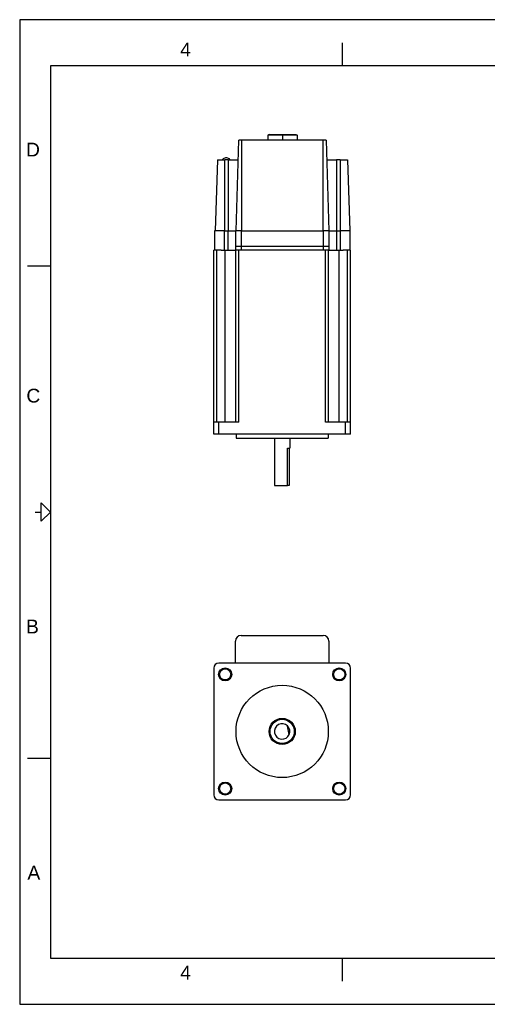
# Model space of a CAD drawing. Extents: x 0 to 21, y 0 to 16.
# Tile 1 of 3: x 0 to 7.6, y 0 to 16. Entities that reach past the tile are written whole.
import ezdxf

# ---------------------------------------------------------------- set-up
doc = ezdxf.new("R2010")
doc.units = 0
doc.header["$MEASUREMENT"] = 0
for name, color, linetype in [('CONTINUOUS', 7, 'CONTINUOUS'), ('TANGENT_EDGES', 7, 'CONTINUOUS'), ('VISIBLE', 7, 'CONTINUOUS')]:
    doc.layers.add(name, color=color, linetype=linetype)

# ---------------------------------------------------------------- blocks, each defined once
blk = doc.blocks.new('BLOCK2')
at = {"layer": 'CONTINUOUS'}
for p, q in [((21, 16), (0, 16)), ((0, 16), (0, 0)), ((5.25, 15.25), (5.25, 15.625)), ((20.5, 15.25), (0.5, 15.25)), ((0.5, 15.25), (0.5, 0.75)), ((0.125, 12), (0.5, 12)), ((0.25, 8), (0.35, 8)), ((0.125, 4), (0.5, 4)), ((0.5, 0.75), (20.5, 0.75)), ((5.25, 0.375), (5.25, 0.75)), ((0, 0), (21, 0))]:
    blk.add_line(p, q, dxfattribs=at)
blk.add_lwpolyline([(0.35, 7.85), (0.35, 8.15), (0.5, 8), (0.5, 8), (0.35, 7.85)], dxfattribs=at)
at = {"layer": 'CONTINUOUS', "char_height": 0.22404, "attachment_point": 4}
for s, insert in [('{\\fArial|b0|i0|c0|p0;\\C7;4}{\\fArial|b0|i0|c0|p0;\\C7;}', (2.609, 15.514)), ('{\\fArial|b0|i0|c0|p0;\\C7;D}{\\fArial|b0|i0|c0|p0;\\C7;}', (0.103, 13.889)), ('{\\fArial|b0|i0|c0|p0;\\C7;C}{\\fArial|b0|i0|c0|p0;\\C7;}', (0.109, 9.889)), ('{\\fArial|b0|i0|c0|p0;\\C7;B}{\\fArial|b0|i0|c0|p0;\\C7;}', (0.103, 6.139)), ('{\\fArial|b0|i0|c0|p0;\\C7;A}{\\fArial|b0|i0|c0|p0;\\C7;}', (0.126, 2.139)), ('{\\fArial|b0|i0|c0|p0;\\C7;4}{\\fArial|b0|i0|c0|p0;\\C7;}', (2.609, 0.514))]:
    blk.add_mtext(s, dxfattribs=dict(at, insert=insert))

msp = doc.modelspace()

# ---------------------------------------------------------------- linework, layer by layer
at = {"layer": 'TANGENT_EDGES'}
for p, q in [((4.273, 14.135), (4.273, 14.123)), ((4.273, 14.123), (4.273, 14.04)), ((3.612, 12.567), (3.612, 14.04)), ((4.934, 12.567), (4.934, 14.04)), ((3.334, 12.567), (3.334, 13.725)), ((3.393, 12.567), (3.393, 13.725)), ((5.153, 13.725), (5.153, 12.567)), ((5.212, 13.725), (5.212, 12.567)), ((3.324, 12.567), (3.324, 12.256)), ((3.383, 12.567), (3.383, 12.256)), ((3.602, 12.567), (3.602, 12.318)), ((4.934, 12.567), (4.934, 12.318)), ((5.153, 12.567), (5.153, 12.256)), ((5.212, 12.567), (5.212, 12.256)), ((3.208, 9.46), (3.208, 12.256)), ((3.341, 9.46), (3.341, 12.256)), ((3.565, 9.46), (3.565, 12.256)), ((3.602, 12.318), (3.602, 12.256)), ((4.934, 12.318), (4.934, 12.256)), ((4.97, 9.46), (4.97, 12.256)), ((5.195, 9.46), (5.195, 12.256)), ((5.328, 9.46), (5.328, 12.256)), ((3.236, 9.264), (3.236, 9.46)), ((5.299, 9.264), (5.299, 9.46))]:
    msp.add_line(p, q, dxfattribs=at)
at = {"layer": 'VISIBLE'}
for p, q in [((4.056, 14.135), (4.037, 14.123)), ((4.273, 14.123), (4.037, 14.123)), ((4.037, 14.123), (4.037, 14.04)), ((4.056, 14.135), (4.273, 14.135)), ((4.273, 14.135), (4.489, 14.135)), ((4.509, 14.123), (4.273, 14.123)), ((4.489, 14.135), (4.509, 14.123)), ((4.509, 14.123), (4.509, 14.04)), ((3.518, 12.567), (3.564, 14.04)), ((3.612, 14.04), (3.564, 14.04)), ((4.934, 14.04), (3.612, 14.04)), ((4.982, 14.04), (4.934, 14.04)), ((4.982, 14.04), (5.028, 12.567)), ((3.214, 13.725), (3.178, 12.567)), ((3.214, 13.725), (3.334, 13.725)), ((3.393, 13.725), (3.334, 13.725)), ((3.368, 13.753), (3.348, 13.753)), ((3.368, 13.753), (3.368, 13.753)), ((3.393, 13.725), (3.554, 13.725)), ((4.991, 13.725), (5.153, 13.725)), ((5.212, 13.725), (5.153, 13.725)), ((5.212, 13.725), (5.331, 13.725)), ((5.331, 13.725), (5.368, 12.567)), ((3.168, 12.567), (3.168, 12.256)), ((3.324, 12.567), (3.168, 12.567)), ((3.324, 12.567), (3.334, 12.567)), ((3.334, 12.567), (3.383, 12.567)), ((3.383, 12.567), (3.508, 12.567)), ((3.508, 12.567), (3.508, 12.318)), ((3.602, 12.567), (3.508, 12.567)), ((3.602, 12.567), (3.612, 12.567)), ((3.612, 12.567), (4.934, 12.567)), ((5.028, 12.567), (4.934, 12.567)), ((5.028, 12.567), (5.028, 12.318)), ((5.028, 12.567), (5.153, 12.567)), ((5.153, 12.567), (5.212, 12.567)), ((5.368, 12.567), (5.212, 12.567)), ((5.368, 12.567), (5.368, 12.256)), ((3.208, 12.256), (3.158, 12.256)), ((3.158, 9.46), (3.158, 12.256)), ((3.276, 12.256), (3.208, 12.256)), ((3.276, 12.256), (3.324, 12.256)), ((3.324, 12.256), (3.383, 12.256)), ((3.383, 12.256), (3.392, 12.256)), ((3.392, 12.256), (3.507, 12.256)), ((3.507, 12.256), (3.508, 12.256)), ((3.508, 12.318), (3.602, 12.318)), ((3.508, 12.318), (3.508, 12.256)), ((3.508, 12.256), (3.515, 12.256)), ((3.515, 9.46), (3.515, 12.256)), ((3.565, 12.256), (3.515, 12.256)), ((4.97, 12.256), (3.565, 12.256)), ((3.602, 12.318), (4.934, 12.318)), ((4.934, 12.318), (5.028, 12.318)), ((5.02, 12.256), (4.97, 12.256)), ((5.02, 12.256), (5.028, 12.256)), ((5.02, 9.46), (5.02, 12.256)), ((5.028, 12.318), (5.028, 12.256)), ((5.028, 12.256), (5.143, 12.256)), ((5.028, 12.256), (5.028, 12.256)), ((5.143, 12.256), (5.153, 12.256)), ((5.153, 12.256), (5.212, 12.256)), ((5.212, 12.256), (5.259, 12.256)), ((5.328, 12.256), (5.259, 12.256)), ((5.378, 12.256), (5.328, 12.256)), ((5.378, 9.46), (5.378, 12.256)), ((3.236, 9.46), (3.158, 9.46)), ((3.158, 9.264), (3.158, 9.46)), ((3.565, 9.46), (3.236, 9.46)), ((5.299, 9.46), (4.97, 9.46)), ((5.378, 9.46), (5.299, 9.46)), ((5.378, 9.264), (5.378, 9.46)), ((3.236, 9.264), (3.158, 9.264)), ((5.299, 9.264), (3.236, 9.264)), ((3.518, 9.264), (3.518, 9.201)), ((3.518, 9.201), (5.018, 9.201)), ((4.143, 9.201), (4.143, 8.429)), ((4.393, 9.201), (4.393, 9.039)), ((5.018, 9.264), (5.018, 9.201)), ((5.378, 9.264), (5.299, 9.264)), ((4.356, 8.429), (4.356, 9.039)), ((4.356, 9.039), (4.393, 9.039)), ((4.382, 9.039), (4.382, 8.429)), ((4.143, 8.429), (4.356, 8.429)), ((4.382, 8.429), (4.356, 8.429)), ((3.602, 5.994), (4.934, 5.994)), ((3.508, 5.544), (3.508, 5.9)), ((5.028, 5.9), (5.028, 5.544)), ((3.158, 5.465), (3.158, 3.402)), ((5.299, 5.544), (3.236, 5.544)), ((5.378, 3.402), (5.378, 5.465)), ((4.382, 4.383), (4.356, 4.522)), ((3.236, 3.323), (5.299, 3.323))]:
    msp.add_line(p, q, dxfattribs=at)
for centre, radius in [((3.341, 5.361), 0.106), ((3.341, 5.361), 0.0906), ((5.195, 5.361), 0.106), ((5.195, 5.361), 0.0906), ((4.268, 4.434), 0.75), ((4.268, 4.434), 0.213), ((4.268, 4.434), 0.197), ((3.341, 3.506), 0.106), ((3.341, 3.506), 0.0906), ((5.195, 3.506), 0.106), ((5.195, 3.506), 0.0906)]:
    msp.add_circle(centre, radius, dxfattribs=at)
for centre, radius, start, end in [((3.348, 13.692), 0.061, 90, 146.7436), ((3.368, 13.692), 0.061, 33.2564, 90), ((3.602, 5.9), 0.0938, 90, 180), ((4.934, 5.9), 0.0938, 0, 90), ((3.236, 5.465), 0.0787, 90, 180), ((5.299, 5.465), 0.0787, 0, 90), ((4.268, 4.434), 0.125, 45.1598, 336.1343), ((4.268, 4.434), 0.125, 336.1343, 45.1598), ((3.236, 3.402), 0.0787, 180, 270), ((5.299, 3.402), 0.0787, 270, 0)]:
    msp.add_arc(centre, radius, start, end, dxfattribs=at)

# ---------------------------------------------------------------- block references
at = {"layer": 'CONTINUOUS'}
msp.add_blockref('BLOCK2', (0, 0), dxfattribs=at)

doc.saveas('drawing.dxf')
